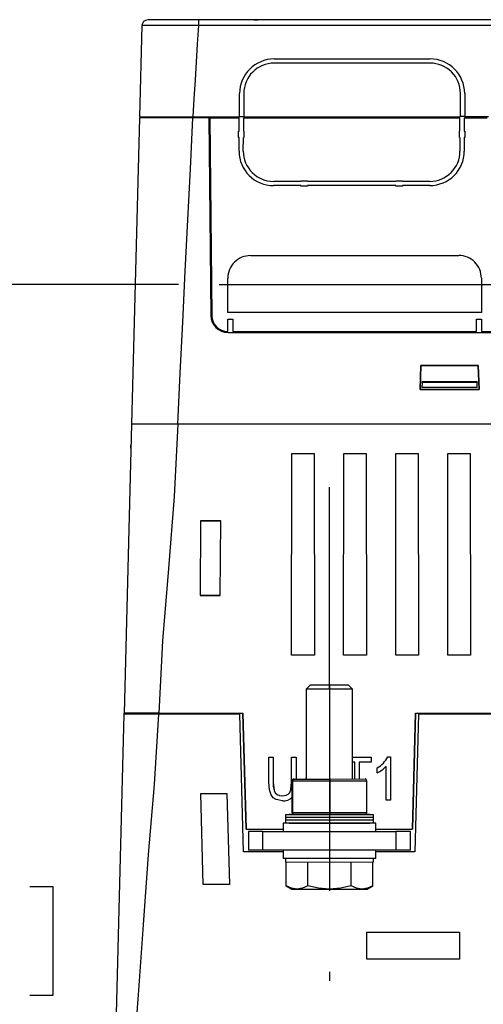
# Model space of a CAD drawing. Header units: millimetres. Extents: x 0 to 1537, y 0 to 1187.
# Tile 31 of 44: x 1180 to 1260, y 359 to 529. Entities that reach past the tile are written whole.
import ezdxf

# ---------------------------------------------------------------- set-up
doc = ezdxf.new("R2010")
doc.units = ezdxf.units.MM
doc.header["$LTSCALE"] = 5.5
doc.linetypes.add('CENTERX2', pattern=[20.32, 12.7, -2.54, 2.54, -2.54])
doc.layers.add('CENTER', color=40, linetype='CENTERX2')
doc.layers.add('DIMENSIONS', color=140, linetype='Continuous', lineweight=25)
doc.styles.add('SLDTEXTSTYLE0', font='TXT', dxfattribs={"width": 0.7})
doc.dimstyles.new('SLDDIMSTYLE0', dxfattribs={"dimtxt": 11.869043, "dimasz": 18.161, "dimexe": 0, "dimexo": 0.0625, "dimgap": 2.967261, "dimtad": 0, "dimtih": 1, "dimtoh": 1, "dimrnd": 1e-09, "dimzin": 12, "dimdsep": 46, "dimtxsty": 'SLDTEXTSTYLE0', "dimsah": 1, "dimcen": 0.09, "dimadec": 0, "dimazin": 3, "dimtfac": 1, "dimtofl": 0, "dimtmove": 0, "dimatfit": 3, "dimfxl": 0, "dimfrac": 2, "dimtolj": 1, "dimtzin": 12, "dimarcsym": 0})

# ---------------------------------------------------------------- blocks, each defined once
blk = doc.blocks.new('_D_25')
at = {"layer": 'DIMENSIONS'}
for p, q in [((1207.42, 483.48), (1146.61, 483.48)), ((1164.07, 483.48), (1164.07, 400.8)), ((1146.44, 379.28), (1142.45, 379.28)), ((1142.45, 379.28), (1142.45, 360.42)), ((1181.71, 379.28), (1185.69, 379.28)), ((1185.69, 379.28), (1185.69, 360.42)), ((1142.45, 360.42), (1146.44, 360.42)), ((1185.69, 360.42), (1181.71, 360.42)), ((1164.07, 275.09), (1164.07, 357.76)), ((1178.35, 275.09), (1146.61, 275.09))]:
    blk.add_line(p, q, dxfattribs=at)
for points in [[(1164.07, 483.48), (1161.28, 465.31), (1166.87, 465.31)], [(1164.07, 275.09), (1166.87, 293.25), (1161.28, 293.25)]]:
    blk.add_solid(points, dxfattribs=at)
at = {"layer": 'DIMENSIONS', "char_height": 11.642, "attachment_point": 1, "style": 'SLDTEXTSTYLE0'}
for s, insert in [('208.4', (1141.5, 396.94)), ('8.20', (1146.44, 375.42))]:
    blk.add_mtext(s, dxfattribs=dict(at, insert=insert))

msp = doc.modelspace()

# ---------------------------------------------------------------- linework, layer by layer
for p, q in [((1201.074, 528.266), (1200.666, 512.49)), ((1210.864, 529.244), (1202.074, 529.241)), ((1213.812, 529.245), (1210.712, 529.244)), ((1313.885, 529.278), (1210.864, 529.244)), ((1210.864, 529.244), (1210.865, 528.27)), ((1314.069, 528.304), (1210.865, 528.27)), ((1214.271, 529.246), (1213.812, 529.245)), ((1213.812, 529.245), (1213.812, 529.244)), ((1214.271, 529.245), (1214.271, 529.246)), ((1214.734, 529.246), (1214.271, 529.246)), ((1214.734, 529.245), (1214.734, 529.246)), ((1215.109, 529.246), (1214.734, 529.246)), ((1215.109, 529.245), (1215.109, 529.246)), ((1215.404, 529.246), (1215.109, 529.246)), ((1215.404, 529.245), (1215.404, 529.246)), ((1215.656, 529.246), (1215.404, 529.246)), ((1215.656, 529.245), (1215.656, 529.246)), ((1215.823, 529.246), (1215.656, 529.246)), ((1215.823, 529.245), (1215.823, 529.246)), ((1215.863, 529.246), (1215.823, 529.246)), ((1217.958, 529.247), (1215.863, 529.246)), ((1215.863, 529.245), (1215.863, 529.246)), ((1220.515, 529.248), (1217.958, 529.247)), ((1217.958, 529.246), (1217.958, 529.247)), ((1220.515, 529.247), (1220.515, 529.248)), ((1220.515, 529.248), (1221.119, 529.248)), ((1221.119, 529.248), (1221.119, 529.247)), ((1223.708, 529.248), (1223.708, 529.249)), ((1223.723, 529.249), (1223.708, 529.249)), ((1223.723, 529.248), (1223.723, 529.249)), ((1223.781, 529.249), (1223.723, 529.249)), ((1223.781, 529.248), (1223.781, 529.249)), ((1223.853, 529.249), (1223.781, 529.249)), ((1223.853, 529.248), (1223.853, 529.249)), ((1223.97, 529.249), (1223.853, 529.249)), ((1223.97, 529.248), (1223.97, 529.249)), ((1224.102, 529.249), (1223.97, 529.249)), ((1224.102, 529.248), (1224.102, 529.249)), ((1224.247, 529.249), (1224.102, 529.249)), ((1224.247, 529.248), (1224.247, 529.249)), ((1224.422, 529.249), (1224.247, 529.249)), ((1224.422, 529.248), (1224.422, 529.249)), ((1225.501, 529.249), (1224.422, 529.249)), ((1225.501, 529.249), (1225.501, 529.248)), ((1225.66, 529.249), (1225.501, 529.249)), ((1225.66, 529.248), (1225.66, 529.249)), ((1225.821, 529.249), (1225.66, 529.249)), ((1225.952, 529.25), (1225.821, 529.249)), ((1225.821, 529.248), (1225.821, 529.249)), ((1225.952, 529.249), (1225.952, 529.25)), ((1226.054, 529.25), (1225.952, 529.25)), ((1226.054, 529.249), (1226.054, 529.25)), ((1226.142, 529.25), (1226.054, 529.25)), ((1226.142, 529.249), (1226.142, 529.25)), ((1226.2, 529.25), (1226.142, 529.25)), ((1226.2, 529.249), (1226.2, 529.25)), ((1226.214, 529.25), (1226.2, 529.25)), ((1226.214, 529.249), (1226.214, 529.25)), ((1226.943, 529.25), (1226.214, 529.25)), ((1226.943, 529.249), (1226.943, 529.25)), ((1227.832, 529.25), (1226.943, 529.25)), ((1227.832, 529.249), (1227.832, 529.25)), ((1223.948, 522.486), (1250.899, 522.495)), ((1223.948, 522.486), (1250.899, 522.495)), ((1223.948, 522.486), (1223.948, 522.486)), ((1250.899, 521.768), (1223.948, 521.759)), ((1250.899, 521.768), (1223.948, 521.759)), ((1223.948, 521.759), (1223.948, 521.759)), ((1250.899, 522.495), (1250.899, 522.495)), ((1250.899, 521.768), (1250.899, 521.768)), ((1217.958, 512.496), (1217.959, 516.496)), ((1217.958, 512.496), (1217.959, 516.496)), ((1217.959, 516.496), (1217.959, 516.496)), ((1218.691, 516.496), (1218.694, 512.496)), ((1218.691, 516.496), (1218.694, 512.496)), ((1218.691, 516.496), (1218.691, 516.496)), ((1256.159, 512.509), (1256.16, 516.509)), ((1256.159, 512.509), (1256.16, 516.509)), ((1256.16, 516.509), (1256.16, 516.509)), ((1256.892, 516.509), (1256.895, 512.509)), ((1256.892, 516.509), (1256.895, 512.509)), ((1256.892, 516.509), (1256.892, 516.509)), ((1200.661, 512.29), (1199.289, 459.29)), ((1209.859, 512.293), (1200.661, 512.29)), ((1200.666, 512.49), (1209.864, 512.493)), ((1202.072, 512.291), (1202.066, 512.491)), ((1203.262, 512.291), (1203.267, 512.491)), ((1209.858, 512.293), (1209.864, 512.493)), ((1209.858, 512.293), (1209.864, 512.493)), ((1212.666, 512.294), (1209.859, 512.293)), ((1209.864, 512.493), (1217.958, 512.496)), ((1212.666, 512.294), (1212.976, 478.118)), ((1212.835, 512.219), (1212.835, 512.222)), ((1217.869, 512.221), (1212.835, 512.219)), ((1212.835, 512.219), (1213.144, 478.093)), ((1217.869, 512.221), (1217.861, 512.223)), ((1217.874, 509.99), (1217.869, 512.221)), ((1217.958, 512.496), (1217.958, 512.496)), ((1218.694, 512.496), (1217.958, 512.496)), ((1218.621, 512.221), (1218.618, 509.99)), ((1256.069, 512.233), (1218.621, 512.221)), ((1218.629, 512.223), (1218.621, 512.221)), ((1218.694, 512.496), (1256.159, 512.509)), ((1218.694, 512.496), (1218.694, 512.496)), ((1256.069, 512.233), (1256.061, 512.236)), ((1256.074, 510.002), (1256.069, 512.233)), ((1256.159, 512.509), (1256.159, 512.509)), ((1256.895, 512.509), (1256.159, 512.509)), ((1256.821, 512.234), (1256.818, 510.003)), ((1256.829, 512.236), (1256.821, 512.234)), ((1260.763, 512.235), (1256.821, 512.234)), ((1256.895, 512.509), (1261.006, 512.51)), ((1256.895, 512.509), (1256.895, 512.509)), ((1217.79, 508.894), (1217.791, 509.99)), ((1217.791, 509.99), (1217.874, 509.99)), ((1217.796, 509.987), (1217.791, 509.99)), ((1217.866, 509.987), (1217.874, 509.99)), ((1218.618, 509.99), (1218.701, 509.99)), ((1218.626, 509.988), (1218.618, 509.99)), ((1218.701, 509.99), (1218.696, 509.988)), ((1218.701, 509.99), (1218.702, 508.894)), ((1255.99, 508.907), (1255.991, 510.002)), ((1255.991, 510.002), (1256.074, 510.002)), ((1255.991, 510.002), (1255.996, 510)), ((1256.074, 510.002), (1256.066, 510)), ((1256.818, 510.003), (1256.901, 510.003)), ((1256.826, 510), (1256.818, 510.003)), ((1256.896, 510), (1256.901, 510.003)), ((1256.901, 510.003), (1256.902, 508.907)), ((1217.795, 508.901), (1217.79, 508.894)), ((1217.876, 508.894), (1217.79, 508.894)), ((1217.868, 508.901), (1217.876, 508.894)), ((1217.88, 506.529), (1217.876, 508.894)), ((1218.614, 506.529), (1218.617, 508.894)), ((1218.617, 508.894), (1218.625, 508.901)), ((1218.702, 508.894), (1218.617, 508.894)), ((1218.702, 508.894), (1218.697, 508.901)), ((1255.99, 508.907), (1255.995, 508.914)), ((1256.076, 508.907), (1255.99, 508.907)), ((1256.068, 508.914), (1256.076, 508.907)), ((1256.076, 508.907), (1256.08, 506.541)), ((1256.817, 508.907), (1256.814, 506.542)), ((1256.825, 508.914), (1256.817, 508.907)), ((1256.902, 508.907), (1256.817, 508.907)), ((1256.897, 508.914), (1256.902, 508.907)), ((1228.581, 501.289), (1223.849, 501.288)), ((1228.581, 501.382), (1229.691, 501.382)), ((1228.581, 501.289), (1228.581, 501.382)), ((1228.581, 501.382), (1228.585, 501.379)), ((1228.585, 501.298), (1228.581, 501.289)), ((1229.691, 501.382), (1229.687, 501.38)), ((1229.691, 501.29), (1229.687, 501.298)), ((1229.691, 501.382), (1229.691, 501.29)), ((1245.006, 501.295), (1229.691, 501.29)), ((1245.006, 501.387), (1246.116, 501.387)), ((1245.006, 501.295), (1245.006, 501.387)), ((1245.006, 501.387), (1245.01, 501.385)), ((1245.01, 501.303), (1245.006, 501.295)), ((1246.116, 501.387), (1246.112, 501.385)), ((1246.117, 501.295), (1246.113, 501.304)), ((1246.116, 501.387), (1246.117, 501.295)), ((1250.849, 501.297), (1246.117, 501.295)), ((1228.58, 500.572), (1223.849, 500.571)), ((1228.58, 500.479), (1228.58, 500.572)), ((1228.584, 500.568), (1228.58, 500.572)), ((1228.584, 500.485), (1228.58, 500.479)), ((1229.692, 500.48), (1228.58, 500.479)), ((1229.688, 500.568), (1229.692, 500.573)), ((1229.688, 500.485), (1229.692, 500.48)), ((1245.006, 500.578), (1229.692, 500.573)), ((1229.692, 500.573), (1229.692, 500.48)), ((1245.006, 500.485), (1245.006, 500.578)), ((1245.01, 500.573), (1245.006, 500.578)), ((1245.01, 500.491), (1245.006, 500.485)), ((1246.118, 500.485), (1245.006, 500.485)), ((1246.114, 500.573), (1246.117, 500.578)), ((1246.114, 500.491), (1246.118, 500.485)), ((1250.849, 500.58), (1246.117, 500.578)), ((1246.117, 500.578), (1246.118, 500.485)), ((1219.853, 488.462), (1255.853, 488.474)), ((1215.932, 478.594), (1215.921, 484.52)), ((1259.788, 484.535), (1259.78, 478.608)), ((1259.78, 478.608), (1215.932, 478.594)), ((1215.934, 477.44), (1216.779, 477.441)), ((1215.938, 475.317), (1215.934, 477.44)), ((1216.779, 477.441), (1216.777, 475.317)), ((1258.934, 477.455), (1259.779, 477.455)), ((1258.938, 475.331), (1258.934, 477.455)), ((1259.779, 477.455), (1259.777, 475.332)), ((1215.977, 475.145), (1306.886, 475.175)), ((1216.777, 475.317), (1258.938, 475.331)), ((1259.777, 475.332), (1268.938, 475.335)), ((1249.314, 469.422), (1249.174, 465.286)), ((1249.175, 465.287), (1249.316, 469.418)), ((1259.249, 469.425), (1249.314, 469.422)), ((1249.316, 469.418), (1249.314, 469.422)), ((1249.316, 469.418), (1259.247, 469.421)), ((1259.249, 469.425), (1259.247, 469.421)), ((1259.247, 469.421), (1259.391, 465.29)), ((1259.392, 465.29), (1259.249, 469.425)), ((1249.174, 465.286), (1259.392, 465.29)), ((1249.174, 465.286), (1249.175, 465.287)), ((1259.391, 465.29), (1249.175, 465.287)), ((1249.54, 466.573), (1249.507, 465.606)), ((1259.067, 465.609), (1249.507, 465.606)), ((1249.54, 466.573), (1249.542, 466.63)), ((1249.54, 466.573), (1259.033, 466.576)), ((1259.031, 466.634), (1249.542, 466.63)), ((1259.031, 466.634), (1259.033, 466.576)), ((1259.067, 465.609), (1259.033, 466.576)), ((1259.392, 465.29), (1259.391, 465.29)), ((1199.289, 459.29), (1197.996, 409.289)), ((1199.29, 459.29), (1199.289, 459.29)), ((1207.287, 459.292), (1207.286, 459.292)), ((1278.521, 459.316), (1207.287, 459.292)), ((1199.161, 455.161), (1199.152, 455.661)), ((1226.962, 419.318), (1226.998, 454.232)), ((1226.962, 419.318), (1226.998, 454.232)), ((1226.998, 454.232), (1230.864, 454.233)), ((1226.998, 454.232), (1230.864, 454.233)), ((1226.998, 454.232), (1226.998, 454.232)), ((1230.864, 454.233), (1230.924, 419.319)), ((1230.864, 454.233), (1230.924, 419.319)), ((1230.864, 454.233), (1230.864, 454.233)), ((1235.962, 419.321), (1235.998, 454.235)), ((1235.962, 419.321), (1235.998, 454.235)), ((1235.998, 454.235), (1239.864, 454.236)), ((1235.998, 454.235), (1239.864, 454.236)), ((1235.998, 454.235), (1235.998, 454.235)), ((1239.864, 454.236), (1239.924, 419.322)), ((1239.864, 454.236), (1239.924, 419.322)), ((1239.864, 454.236), (1239.864, 454.236)), ((1244.962, 419.324), (1244.998, 454.238)), ((1244.962, 419.324), (1244.998, 454.238)), ((1244.998, 454.238), (1248.864, 454.239)), ((1244.998, 454.238), (1248.864, 454.239)), ((1244.998, 454.238), (1244.998, 454.238)), ((1248.864, 454.239), (1248.924, 419.325)), ((1248.864, 454.239), (1248.924, 419.325)), ((1248.864, 454.239), (1248.864, 454.239)), ((1253.962, 419.327), (1253.998, 454.241)), ((1253.962, 419.327), (1253.998, 454.241)), ((1253.998, 454.241), (1257.864, 454.242)), ((1253.998, 454.241), (1257.864, 454.242)), ((1253.998, 454.241), (1253.998, 454.241)), ((1257.864, 454.242), (1257.924, 419.328)), ((1257.864, 454.242), (1257.924, 419.328)), ((1257.864, 454.242), (1257.864, 454.242)), ((1211.235, 442.536), (1211.139, 429.645)), ((1211.235, 442.536), (1211.14, 429.645)), ((1211.235, 442.536), (1214.706, 442.537)), ((1214.706, 442.537), (1211.235, 442.536)), ((1211.235, 442.536), (1211.235, 442.536)), ((1214.622, 429.646), (1214.706, 442.537)), ((1214.622, 429.646), (1214.706, 442.537)), ((1214.706, 442.537), (1214.706, 442.537)), ((1214.622, 429.646), (1211.139, 429.645)), ((1211.139, 429.645), (1211.14, 429.645)), ((1211.14, 429.645), (1214.622, 429.646)), ((1214.622, 429.646), (1214.622, 429.646)), ((1230.924, 419.319), (1226.962, 419.318)), ((1230.924, 419.319), (1226.962, 419.318)), ((1226.962, 419.318), (1226.962, 419.318)), ((1230.924, 419.319), (1230.924, 419.319)), ((1239.924, 419.322), (1235.962, 419.321)), ((1239.924, 419.322), (1235.962, 419.321)), ((1235.962, 419.321), (1235.962, 419.321)), ((1239.924, 419.322), (1239.924, 419.322)), ((1248.924, 419.325), (1244.962, 419.324)), ((1248.924, 419.325), (1244.962, 419.324)), ((1244.962, 419.324), (1244.962, 419.324)), ((1248.924, 419.325), (1248.924, 419.325)), ((1257.924, 419.328), (1253.962, 419.327)), ((1257.924, 419.328), (1253.962, 419.327)), ((1253.962, 419.327), (1253.962, 419.327)), ((1257.924, 419.328), (1257.924, 419.328)), ((1230.181, 414.13), (1229.491, 413.439)), ((1233.491, 414.131), (1230.181, 414.13)), ((1236.8, 414.132), (1233.491, 414.131)), ((1233.491, 414.131), (1233.491, 413.441)), ((1237.491, 413.442), (1236.8, 414.132)), ((1233.491, 413.441), (1229.491, 413.439)), ((1229.491, 413.439), (1229.496, 397.89)), ((1237.491, 413.442), (1233.491, 413.441)), ((1233.491, 413.441), (1233.496, 397.891)), ((1237.496, 397.892), (1237.491, 413.442)), ((1195.805, 324.089), (1198.003, 409.089)), ((1203.994, 409.291), (1197.996, 409.289)), ((1204.001, 409.091), (1198.003, 409.089)), ((1198.016, 409.089), (1198.021, 409.289)), ((1203.989, 409.091), (1203.994, 409.291)), ((1203.994, 409.291), (1218.543, 409.296)), ((1218.035, 409.096), (1204.001, 409.091)), ((1218.666, 385.296), (1218.035, 409.096)), ((1218.543, 409.296), (1219.076, 389.203)), ((1219.076, 389.203), (1218.543, 409.296)), ((1247.856, 389.213), (1248.376, 409.306)), ((1248.376, 409.306), (1247.857, 389.213)), ((1248.882, 409.106), (1248.266, 385.306)), ((1248.376, 409.306), (1281.543, 409.317)), ((1281.035, 409.117), (1248.882, 409.106)), ((1223.002, 401.65), (1223.771, 401.65)), ((1223.006, 397.366), (1223.002, 401.65)), ((1223.007, 397.366), (1223.002, 401.65)), ((1223.002, 401.65), (1223.77, 401.65)), ((1223.002, 401.65), (1223.002, 401.65)), ((1223.771, 401.65), (1223.769, 397.362)), ((1223.77, 401.65), (1223.769, 397.362)), ((1223.771, 401.65), (1223.77, 401.65)), ((1226.968, 401.651), (1227.736, 401.651)), ((1226.972, 397.363), (1226.968, 401.651)), ((1226.972, 397.363), (1226.968, 401.651)), ((1226.968, 401.651), (1227.736, 401.651)), ((1226.968, 401.651), (1226.968, 401.651)), ((1227.736, 401.651), (1227.735, 397.889)), ((1227.736, 401.651), (1227.735, 397.889)), ((1227.736, 401.651), (1227.736, 401.651)), ((1237.495, 401.655), (1240.698, 401.656)), ((1237.495, 401.655), (1240.698, 401.656)), ((1237.899, 400.79), (1237.495, 400.79)), ((1237.899, 400.79), (1237.495, 400.79)), ((1237.902, 397.892), (1237.899, 400.79)), ((1237.902, 397.892), (1237.899, 400.79)), ((1237.899, 400.79), (1237.899, 400.79)), ((1238.666, 400.791), (1238.665, 397.893)), ((1240.698, 400.791), (1238.666, 400.791)), ((1238.666, 400.791), (1238.667, 400.79)), ((1238.667, 400.79), (1238.666, 397.893)), ((1240.698, 400.791), (1238.667, 400.79)), ((1240.698, 401.656), (1240.698, 400.791)), ((1240.698, 401.656), (1240.698, 400.791)), ((1240.698, 401.656), (1240.698, 401.656)), ((1240.698, 400.791), (1240.698, 400.791)), ((1243.586, 401.754), (1244.084, 401.754)), ((1243.586, 401.753), (1244.084, 401.754)), ((1243.586, 401.753), (1243.586, 401.754)), ((1244.084, 401.754), (1244.081, 394.219)), ((1244.084, 401.754), (1244.081, 394.219)), ((1244.084, 401.754), (1244.084, 401.754)), ((1241.77, 398.957), (1241.769, 399.819)), ((1241.77, 398.958), (1241.769, 399.819)), ((1241.769, 399.819), (1241.769, 399.819)), ((1241.77, 398.957), (1241.77, 398.958)), ((1243.323, 394.219), (1243.317, 400.122)), ((1243.317, 400.121), (1243.317, 400.122)), ((1243.323, 394.219), (1243.317, 400.121)), ((1223.006, 397.366), (1223.007, 397.366)), ((1223.769, 397.362), (1223.769, 397.362)), ((1226.972, 397.363), (1226.972, 397.363)), ((1227.033, 397.589), (1227.162, 397.589)), ((1227.035, 392.039), (1227.033, 397.589)), ((1227.162, 397.589), (1233.625, 397.591)), ((1227.164, 392.039), (1227.162, 397.589)), ((1227.336, 397.889), (1227.459, 397.889)), ((1227.459, 397.889), (1233.619, 397.891)), ((1229.452, 397.89), (1229.496, 398.073)), ((1229.452, 397.89), (1229.496, 398.072)), ((1233.619, 397.891), (1239.657, 397.893)), ((1233.625, 397.591), (1239.96, 397.593)), ((1233.627, 392.041), (1233.625, 397.591)), ((1239.962, 392.043), (1239.96, 397.593)), ((1211.266, 395.356), (1215.772, 395.357)), ((1211.266, 395.356), (1215.771, 395.357)), ((1211.664, 379.63), (1211.266, 395.356)), ((1211.266, 395.356), (1211.266, 395.356)), ((1211.665, 379.63), (1211.266, 395.356)), ((1215.771, 395.357), (1216.213, 379.632)), ((1215.771, 395.357), (1215.772, 395.357)), ((1215.772, 395.357), (1216.214, 379.632)), ((1225.323, 394.972), (1225.323, 394.972)), ((1225.382, 394.116), (1225.382, 394.116)), ((1244.081, 394.219), (1243.323, 394.219)), ((1244.081, 394.219), (1243.323, 394.219)), ((1243.323, 394.219), (1243.323, 394.219)), ((1244.081, 394.219), (1244.081, 394.219)), ((1227.164, 392.039), (1227.035, 392.039)), ((1233.627, 392.041), (1227.164, 392.039)), ((1239.962, 392.043), (1233.627, 392.041)), ((1233.499, 390.271), (1225.499, 390.268)), ((1225.499, 390.268), (1225.499, 388.798)), ((1225.878, 391.738), (1241.118, 391.744)), ((1225.878, 391.738), (1225.879, 390.268)), ((1233.499, 391.241), (1226.026, 391.239)), ((1233.499, 390.771), (1226.026, 390.769)), ((1233.498, 391.741), (1226.524, 391.739)), ((1226.525, 390.269), (1233.499, 390.271)), ((1233.498, 391.741), (1233.499, 391.241)), ((1240.999, 391.244), (1233.499, 391.241)), ((1233.499, 391.241), (1233.499, 390.771)), ((1240.999, 390.774), (1233.499, 390.771)), ((1233.499, 390.771), (1233.499, 390.271)), ((1241.499, 390.274), (1233.499, 390.271)), ((1233.499, 390.271), (1240.499, 390.273)), ((1233.499, 390.271), (1233.499, 388.801)), ((1240.498, 391.743), (1233.697, 391.741)), ((1241.119, 390.274), (1241.118, 391.744)), ((1241.499, 388.804), (1241.499, 390.274)), ((1219.076, 389.203), (1225.499, 389.205)), ((1219.076, 389.203), (1219.076, 389.203)), ((1221.999, 388.797), (1219.499, 388.796)), ((1219.499, 388.796), (1219.5, 385.596)), ((1221.999, 388.797), (1244.999, 388.805)), ((1222, 385.597), (1221.999, 388.797)), ((1241.499, 389.211), (1247.856, 389.213)), ((1247.499, 388.806), (1244.999, 388.805)), ((1244.999, 388.805), (1245, 385.605)), ((1247.5, 385.606), (1247.499, 388.806)), ((1247.856, 389.213), (1247.857, 389.213)), ((1225.501, 385.298), (1218.666, 385.296)), ((1222, 385.597), (1219.5, 385.596)), ((1245, 385.605), (1222, 385.597)), ((1225.5, 385.598), (1225.501, 384.128)), ((1233.5, 385.601), (1233.501, 384.131)), ((1241.501, 384.134), (1241.5, 385.604)), ((1248.266, 385.306), (1241.501, 385.304)), ((1247.5, 385.606), (1245, 385.605)), ((1233.501, 384.131), (1225.501, 384.128)), ((1225.881, 384.128), (1225.881, 383.528)), ((1225.881, 383.528), (1241.121, 383.534)), ((1225.997, 379.409), (1225.996, 383.529)), ((1229.75, 379.41), (1229.748, 383.53)), ((1241.501, 384.134), (1233.501, 384.131)), ((1237.255, 379.413), (1237.254, 383.532)), ((1241.008, 379.414), (1241.007, 383.534)), ((1241.121, 383.534), (1241.121, 384.134)), ((1216.214, 379.632), (1211.664, 379.63)), ((1211.665, 379.63), (1211.664, 379.63)), ((1216.213, 379.632), (1211.665, 379.63)), ((1216.213, 379.632), (1216.214, 379.632)), ((1225.997, 379.409), (1227.003, 378.829)), ((1227.003, 378.829), (1227.874, 378.829)), ((1227.874, 378.829), (1233.503, 378.831)), ((1233.503, 378.831), (1239.132, 378.833)), ((1239.132, 378.833), (1240.003, 378.833)), ((1240.003, 378.833), (1241.008, 379.414)), ((1239.97, 371.387), (1255.97, 371.392)), ((1239.97, 371.387), (1255.969, 371.392)), ((1239.971, 366.689), (1239.97, 371.387)), ((1239.97, 371.387), (1239.97, 371.387)), ((1239.972, 366.689), (1239.97, 371.387)), ((1255.969, 371.392), (1255.971, 366.694)), ((1255.97, 371.392), (1255.969, 371.392)), ((1255.97, 371.392), (1255.971, 366.694)), ((1255.971, 366.694), (1239.971, 366.689)), ((1239.972, 366.689), (1239.971, 366.689)), ((1255.971, 366.694), (1239.972, 366.689)), ((1255.971, 366.694), (1255.971, 366.694))]:
    msp.add_line(p, q)
at = {"flags": 128}
for points in [[(1210.865, 528.27), (1208.947, 528.277), (1207.11, 528.282), (1205.417, 528.285), (1203.939, 528.286), (1202.72, 528.284), (1201.819, 528.28), (1201.262, 528.274), (1201.074, 528.266)], [(1210.865, 528.27), (1210.659, 525.057), (1210.456, 521.959), (1210.261, 518.804), (1210.048, 515.649), (1209.864, 512.493)], [(1207.287, 459.292), (1207.699, 468.126), (1208.149, 476.959), (1208.578, 485.793), (1209.007, 494.626), (1209.459, 503.459), (1209.859, 512.293)], [(1207.286, 459.292), (1205.682, 459.292), (1204.271, 459.291), (1202.886, 459.291), (1201.693, 459.29), (1200.705, 459.29), (1199.947, 459.29), (1199.486, 459.29), (1199.29, 459.29)], [(1207.286, 459.292), (1206.659, 446.787), (1205.651, 434.292), (1204.637, 421.796), (1203.994, 409.291)], [(1197.805, 324.089), (1198.578, 336.101), (1199.579, 348.375), (1200.465, 360.519), (1201.351, 372.662), (1202.237, 384.805), (1203.229, 396.945), (1204.001, 409.091)], [(1225.382, 394.116), (1224.278, 394.322), (1223.77, 394.653), (1223.401, 395.135), (1223.111, 396.036), (1223.006, 397.366)], [(1225.382, 394.116), (1224.278, 394.322), (1223.77, 394.653), (1223.401, 395.136), (1223.111, 396.037), (1223.007, 397.366)], [(1223.769, 397.362), (1223.918, 395.923), (1224.125, 395.515), (1224.459, 395.2), (1224.842, 395.032), (1225.323, 394.972)], [(1223.769, 397.362), (1223.793, 396.662), (1223.924, 395.905), (1224.134, 395.503), (1224.469, 395.194), (1224.853, 395.029), (1225.323, 394.972)], [(1225.323, 394.972), (1226.041, 395.083), (1226.392, 395.273), (1226.658, 395.572), (1226.848, 396.059), (1226.972, 397.363)], [(1225.323, 394.972), (1226.021, 395.076), (1226.377, 395.261), (1226.65, 395.558), (1226.842, 396.033), (1226.937, 396.588), (1226.972, 397.363)], [(1227.874, 378.829), (1226.935, 378.982), (1225.997, 379.409)], [(1229.75, 379.41), (1228.831, 378.989), (1227.874, 378.829)], [(1233.503, 378.831), (1231.626, 378.984), (1229.75, 379.41)], [(1237.255, 379.413), (1235.417, 378.991), (1233.503, 378.831)], [(1239.132, 378.833), (1238.194, 378.986), (1237.255, 379.413)], [(1241.008, 379.414), (1240.089, 378.993), (1239.132, 378.833)]]:
    msp.add_lwpolyline(points, dxfattribs=at)
for centre, radius, start, end in [((1202.074, 528.241), 1, 90.01899, 178.51899), ((1223.95, 516.495), 5.991, 90.01899, 179.99281), ((1223.95, 516.495), 5.991, 90.01899, 179.99281), ((1223.95, 516.5), 5.259, 90.01899, 180.04518), ((1223.95, 516.5), 5.259, 90.01899, 180.04518), ((1250.901, 516.504), 5.991, 0.04518, 90.01899), ((1250.901, 516.504), 5.991, 0.04518, 90.01899), ((1250.901, 516.509), 5.259, 359.99281, 90.01899), ((1250.901, 516.509), 5.259, 359.99281, 90.01899), ((1223.848, 506.522), 5.234, 179.92451, 270.00547), ((1250.846, 506.531), 5.234, 270.02749, 0.11781), ((1215.976, 478.145), 3, 180.51899, 270.01899), ((1239.615, 403.663), 4.407, 299.27355, 334.3282), ((1239.614, 403.663), 4.407, 299.27622, 334.32526), ((1239.616, 403.429), 4.963, 295.72712, 318.21659), ((1239.612, 403.434), 4.969, 295.73807, 318.19878), ((1225.562, 396.082), 1.974, 264.78792, 318.22389), ((1225.562, 396.082), 1.974, 264.78792, 318.22878)]:
    msp.add_arc(centre, radius, start, end)
for centre, major_axis, ratio, start_param, end_param in [((1223.847, 506.54), (-0.002, 5.969), 0.9996458, 1.5723232, 3.1415949), ((1250.847, 506.549), (-0.002, 5.969), 0.9996458, 3.1415949, 4.7108665), ((1219.854, 484.528), (-0.001, 3.935), 0.9996458, 0.0000022, 1.5723232), ((1255.854, 484.539), (-0.001, 3.935), 0.9996458, 4.7108665, 6.2831875), ((1215.944, 478.118), (-0.001, 2.801), 0.999647, 1.5795252, 3.1392082), ((1227.336, 397.589), (0.303, 0), 0.9901999, 1.5707963, 3.1415927), ((1227.459, 397.589), (0, 0.3), 0.9897999, 0, 1.5707963), ((1233.619, 397.591), (0, 0.3), 0.0200972, 4.712389, 6.2831853), ((1239.657, 397.593), (0.303, 0), 0.9901999, 0, 1.5707963), ((1227.338, 392.039), (0.303, 0), 0.9901999, 3.1415927, 4.712389), ((1227.461, 392.039), (0, 0.3), 0.9897999, 1.5707963, 3.1415927), ((1233.621, 392.041), (0, 0.3), 0.0200972, 3.1415927, 4.712389), ((1239.659, 392.043), (0.303, 0), 0.9901999, 4.712389, 6.2831853)]:
    msp.add_ellipse(centre, major_axis=major_axis, ratio=ratio, start_param=start_param, end_param=end_param)
at = {"layer": 'CENTER'}
for p, q in [((1214.408, 483.475), (1314.48, 483.475)), ((1233.48, 448.366), (1233.508, 362.966))]:
    msp.add_line(p, q, dxfattribs=at)

# ---------------------------------------------------------------- dimensions: what is measured, and where the dimension line sits
at = {"layer": 'DIMENSIONS'}
dim = msp.add_linear_dim(base=(1164.072, 483.475), p1=(1185.331, 275.085), p2=(1214.408, 483.475), angle=90, dimstyle='SLDDIMSTYLE0', dxfattribs=at)
dim.commit()
dim.dimension.update_dxf_attribs({"geometry": '_D_25', "text_midpoint": (1164.072, 379.28), "dimtype": 160})

doc.saveas('drawing.dxf')
